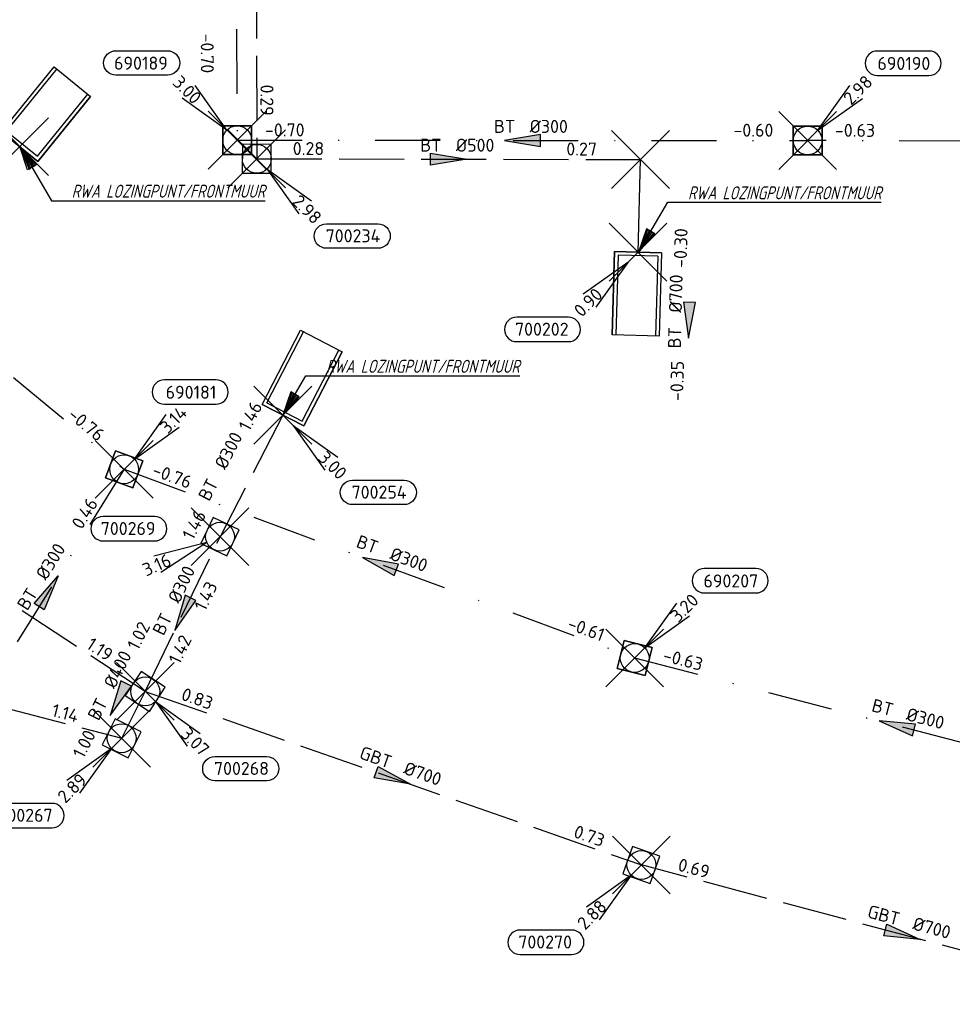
# Model space of a CAD drawing. Header units: metres. Extents: x 153343 to 157271, y 461673 to 467005.
# Tile 189 of 191: x 156890 to 156987, y 464947 to 465050. Entities that reach past the tile are written whole.
import ezdxf
from ezdxf.enums import TextEntityAlignment as Align

# ---------------------------------------------------------------- set-up
doc = ezdxf.new("R2010")
doc.units = ezdxf.units.M
doc.header["$LTSCALE"] = 0.75
doc.header["$PDMODE"] = 3
doc.header["$PDSIZE"] = 3
doc.linetypes.add('RI-HWA_BETON', pattern=[11.4, 9, -2.4])
doc.linetypes.add('RI-VWA_BETON', pattern=[19, 9, -5, 0, -5])
doc.layers.get('0').update_dxf_attribs({"lineweight": 25})
doc.layers.get('defpoints').update_dxf_attribs({"lineweight": 25})
for name, color, linetype in [('B-OI-RI-AANPIJLING', 1, 'Continuous'), ('B-OI-RI-HWA_OVERSTORTLEIDING_BETON_700-G', 151, 'Continuous'), ('B-OI-RI-HWA_PUTNUMMER-S @ 0.75', 151, 'Continuous'), ('B-OI-RI-HWA_TRANSPORTLEIDING_BETON_300-G', 151, 'RI-HWA_BETON'), ('B-OI-RI-HWA_TRANSPORTLEIDING_BETON_400-G', 151, 'RI-HWA_BETON'), ('B-OI-RI-HWA_TRANSPORTLEIDING_BETON_500-G', 151, 'RI-HWA_BETON'), ('B-OI-RI-HWA_TRANSPORTLEIDING_GEWAPEND BETON_700-G', 151, 'RI-HWA_BETON'), ('B-OI-RI-VWA_PUTNUMMER-S @ 0.75', 33, 'Continuous'), ('B-OI-RI-VWA_TRANSPORTLEIDING_BETON_300-G', 33, 'RI-VWA_BETON')]:
    doc.layers.add(name, color=color, linetype=linetype)
for name, color, linetype, lineweight in [('B-OI-RI-HWA_RIOOLPUT_INSPECTIEPUT-S', 151, 'Continuous', 25), ('B-OI-RI-HWA_STROOMRICHTING-S @ 0.75', 151, 'Continuous', 25), ('B-OI-RI-HWA_UITSTROOMBAK-S @ 0.75', 151, 'Continuous', 25), ('B-OI-RI-VWA_RIOOLPUT_INSPECTIEPUT_BETON-S', 33, 'Continuous', 25), ('B-OI-RI-VWA_STROOMRICHTING-S @ 0.75', 33, 'Continuous', 25), ('N-OI-RI-BIJZONDERDERHEDEN-T18', 134, 'Continuous', 18)]:
    doc.layers.add(name, color=color, linetype=linetype, lineweight=lineweight)
for name, color, linetype, plot in [('inspectieput', 7, 'Continuous', False), ('overstortput extern', 7, 'Continuous', False), ('rwa lozingpunt_frontmuur', 7, 'Continuous', False)]:
    doc.layers.add(name, color=color, linetype=linetype, plot=plot)
doc.styles.add('NLCS-ISO', font='isocpeur.ttf')
doc.styles.add('NLCS-ISO-M750-T18_CURSIEF', font='NLCS-ISO.ttf', dxfattribs={"oblique": 15, "height": 1.35})

# ---------------------------------------------------------------- blocks, each defined once
blk = doc.blocks.new('*U2030')
at = {"ltscale": 0.1}
blk.add_hatch(color=256, dxfattribs=at).paths.add_polyline_path([(2.5, 0), (-2.5, -0.83), (-2.5, 0.83)])
at = {"ltscale": 0.1, "flags": 128}
blk.add_lwpolyline([(2.5, 0), (-2.5, -0.83), (-2.5, 0.83)], close=True, dxfattribs=at)
at = {"ltscale": 0.1, "style": 'NLCS-ISO'}
for tag, p in [('MAT', (-1, 0.5)), ('BOBL', (-21.36, 0))]:
    blk.add_attdef(tag, text='', height=1.8, dxfattribs=at).set_placement(p, align=Align.BOTTOM_RIGHT)
for tag, p in [('DIA', (1, 0.5)), ('BOBR', (20.42, -0.01))]:
    blk.add_attdef(tag, text='', height=1.8, dxfattribs=at).set_placement(p, align=Align.BOTTOM_LEFT)
at = {"layer": 'defpoints', "ltscale": 0.1, "style": 'NLCS-ISO', "flags": 1}
blk.add_attdef('JVA', text='', height=1.8, dxfattribs=at).set_placement((0, -1), align=Align.TOP_CENTER)
blk = doc.blocks.new('*U2007')
at = {"ltscale": 0.1}
blk.add_hatch(color=256, dxfattribs=at).paths.add_polyline_path([(2.5, 0), (-2.5, -0.83), (-2.5, 0.83)])
at = {"ltscale": 0.1, "flags": 128}
blk.add_lwpolyline([(2.5, 0), (-2.5, -0.83), (-2.5, 0.83)], close=True, dxfattribs=at)
at = {"ltscale": 0.1, "style": 'NLCS-ISO'}
for tag, p in [('MAT', (-1, 0.5)), ('BOBL', (-27.08, 0))]:
    blk.add_attdef(tag, text='', height=1.8, dxfattribs=at).set_placement(p, align=Align.BOTTOM_RIGHT)
for tag, p in [('DIA', (1, 0.5)), ('BOBR', (26.13, -0.01))]:
    blk.add_attdef(tag, text='', height=1.8, dxfattribs=at).set_placement(p, align=Align.BOTTOM_LEFT)
at = {"layer": 'defpoints', "ltscale": 0.1, "style": 'NLCS-ISO', "flags": 1}
blk.add_attdef('JVA', text='', height=1.8, dxfattribs=at).set_placement((0, -1), align=Align.TOP_CENTER)
blk = doc.blocks.new('*U2008')
at = {"ltscale": 0.1}
blk.add_hatch(color=256, dxfattribs=at).paths.add_polyline_path([(-2.5, 0), (2.5, -0.83), (2.5, 0.83)])
at = {"ltscale": 0.1, "flags": 128}
blk.add_lwpolyline([(-2.5, 0), (2.5, -0.83), (2.5, 0.83)], close=True, dxfattribs=at)
at = {"ltscale": 0.1, "style": 'NLCS-ISO'}
for tag, p in [('MAT', (-1, 0.5)), ('BOBL', (-2.56, -3.24))]:
    blk.add_attdef(tag, text='', height=1.8, dxfattribs=at).set_placement(p, align=Align.BOTTOM_RIGHT)
for tag, p in [('DIA', (1, 0.5)), ('BOBR', (1.62, -3.24))]:
    blk.add_attdef(tag, text='', height=1.8, dxfattribs=at).set_placement(p, align=Align.BOTTOM_LEFT)
at = {"layer": 'defpoints', "ltscale": 0.1, "style": 'NLCS-ISO', "flags": 1}
blk.add_attdef('JVA', text='', height=1.8, dxfattribs=at).set_placement((0, -1), align=Align.TOP_CENTER)
blk = doc.blocks.new('*U80')
at = {"ltscale": 0.1}
blk.add_hatch(color=256, dxfattribs=at).paths.add_polyline_path([(-2.5, 0), (2.5, -0.83), (2.5, 0.83)])
at = {"ltscale": 0.1, "flags": 128}
blk.add_lwpolyline([(-2.5, 0), (2.5, -0.83), (2.5, 0.83)], close=True, dxfattribs=at)
at = {"ltscale": 0.1, "style": 'NLCS-ISO'}
for tag, p in [('MAT', (-1, 0.5)), ('BOBL', (-5.66, 0))]:
    blk.add_attdef(tag, text='', height=1.8, dxfattribs=at).set_placement(p, align=Align.BOTTOM_RIGHT)
for tag, p in [('DIA', (1, 0.5)), ('BOBR', (7.22, 0))]:
    blk.add_attdef(tag, text='', height=1.8, dxfattribs=at).set_placement(p, align=Align.BOTTOM_LEFT)
at = {"layer": 'defpoints', "ltscale": 0.1, "style": 'NLCS-ISO', "flags": 1}
blk.add_attdef('JVA', text='', height=1.8, dxfattribs=at).set_placement((0, -1), align=Align.TOP_CENTER)
blk = doc.blocks.new('*U2028')
at = {"ltscale": 0.1}
blk.add_hatch(color=256, dxfattribs=at).paths.add_polyline_path([(2.5, 0), (-2.5, -0.83), (-2.5, 0.83)])
at = {"ltscale": 0.1, "flags": 128}
blk.add_lwpolyline([(2.5, 0), (-2.5, -0.83), (-2.5, 0.83)], close=True, dxfattribs=at)
at = {"ltscale": 0.1, "style": 'NLCS-ISO'}
for tag, p in [('MAT', (-1, 0.5)), ('BOBL', (-39.11, 0))]:
    blk.add_attdef(tag, text='', height=1.8, dxfattribs=at).set_placement(p, align=Align.BOTTOM_RIGHT)
for tag, p in [('DIA', (1, 0.5)), ('BOBR', (38.16, -0.02))]:
    blk.add_attdef(tag, text='', height=1.8, dxfattribs=at).set_placement(p, align=Align.BOTTOM_LEFT)
at = {"layer": 'defpoints', "ltscale": 0.1, "style": 'NLCS-ISO', "flags": 1}
blk.add_attdef('JVA', text='', height=1.8, dxfattribs=at).set_placement((0, -1), align=Align.TOP_CENTER)
blk = doc.blocks.new('*U35')
at = {"ltscale": 0.1, "style": 'NLCS-ISO'}
for tag, p in [('MAT', (-1, 0.5)), ('BOBL', (-5.66, 0))]:
    blk.add_attdef(tag, text='', height=1.8, dxfattribs=at).set_placement(p, align=Align.BOTTOM_RIGHT)
for tag, p in [('DIA', (1, 0.5)), ('BOBR', (7.22, 0))]:
    blk.add_attdef(tag, text='', height=1.8, dxfattribs=at).set_placement(p, align=Align.BOTTOM_LEFT)
at = {"layer": 'defpoints', "ltscale": 0.1, "style": 'NLCS-ISO', "flags": 1}
blk.add_attdef('JVA', text='', height=1.8, dxfattribs=at).set_placement((0, -1), align=Align.TOP_CENTER)
blk = doc.blocks.new('*U2001')
at = {"ltscale": 0.1}
blk.add_hatch(color=256, dxfattribs=at).paths.add_polyline_path([(2.5, 0), (-2.5, -0.83), (-2.5, 0.83)])
at = {"ltscale": 0.1, "flags": 128}
blk.add_lwpolyline([(2.5, 0), (-2.5, -0.83), (-2.5, 0.83)], close=True, dxfattribs=at)
at = {"ltscale": 0.1, "style": 'NLCS-ISO'}
for tag, p in [('MAT', (-1, 0.5)), ('BOBL', (-17.25, 0))]:
    blk.add_attdef(tag, text='', height=1.8, dxfattribs=at).set_placement(p, align=Align.BOTTOM_RIGHT)
for tag, p in [('DIA', (1, 0.5)), ('BOBR', (16.3, 0))]:
    blk.add_attdef(tag, text='', height=1.8, dxfattribs=at).set_placement(p, align=Align.BOTTOM_LEFT)
at = {"layer": 'defpoints', "ltscale": 0.1, "style": 'NLCS-ISO', "flags": 1}
blk.add_attdef('JVA', text='', height=1.8, dxfattribs=at).set_placement((0, -1), align=Align.TOP_CENTER)
blk = doc.blocks.new('*U1995')
at = {"ltscale": 0.1}
blk.add_hatch(color=256, dxfattribs=at).paths.add_polyline_path([(2.5, 0), (-2.5, -0.83), (-2.5, 0.83)])
at = {"ltscale": 0.1, "flags": 128}
blk.add_lwpolyline([(2.5, 0), (-2.5, -0.83), (-2.5, 0.83)], close=True, dxfattribs=at)
at = {"ltscale": 0.1, "style": 'NLCS-ISO'}
for tag, p in [('MAT', (-1, 0.5)), ('BOBL', (-26.3, 0))]:
    blk.add_attdef(tag, text='', height=1.8, dxfattribs=at).set_placement(p, align=Align.BOTTOM_RIGHT)
for tag, p in [('DIA', (1, 0.5)), ('BOBR', (25.36, -0.01))]:
    blk.add_attdef(tag, text='', height=1.8, dxfattribs=at).set_placement(p, align=Align.BOTTOM_LEFT)
at = {"layer": 'defpoints', "ltscale": 0.1, "style": 'NLCS-ISO', "flags": 1}
blk.add_attdef('JVA', text='', height=1.8, dxfattribs=at).set_placement((0, -1), align=Align.TOP_CENTER)
blk = doc.blocks.new('*U1987')
at = {"ltscale": 0.1}
blk.add_hatch(color=256, dxfattribs=at).paths.add_polyline_path([(2.5, 0), (-2.5, -0.83), (-2.5, 0.83)])
at = {"ltscale": 0.1, "flags": 128}
blk.add_lwpolyline([(2.5, 0), (-2.5, -0.83), (-2.5, 0.83)], close=True, dxfattribs=at)
at = {"ltscale": 0.1, "style": 'NLCS-ISO'}
for tag, p in [('MAT', (-1, 0.5)), ('BOBL', (-28.14, 0))]:
    blk.add_attdef(tag, text='', height=1.8, dxfattribs=at).set_placement(p, align=Align.BOTTOM_RIGHT)
for tag, p in [('DIA', (1, 0.5)), ('BOBR', (27.2, -0.01))]:
    blk.add_attdef(tag, text='', height=1.8, dxfattribs=at).set_placement(p, align=Align.BOTTOM_LEFT)
at = {"layer": 'defpoints', "ltscale": 0.1, "style": 'NLCS-ISO', "flags": 1}
blk.add_attdef('JVA', text='', height=1.8, dxfattribs=at).set_placement((0, -1), align=Align.TOP_CENTER)
blk = doc.blocks.new('*U1974')
at = {"ltscale": 0.1}
blk.add_hatch(color=256, dxfattribs=at).paths.add_polyline_path([(-2.5, 0), (2.5, -0.83), (2.5, 0.83)])
at = {"ltscale": 0.1, "flags": 128}
blk.add_lwpolyline([(-2.5, 0), (2.5, -0.83), (2.5, 0.83)], close=True, dxfattribs=at)
at = {"ltscale": 0.1, "style": 'NLCS-ISO'}
for tag, p in [('MAT', (-1, 0.5)), ('BOBL', (-28.13, 0))]:
    blk.add_attdef(tag, text='', height=1.8, dxfattribs=at).set_placement(p, align=Align.BOTTOM_RIGHT)
for tag, p in [('DIA', (1, 0.5)), ('BOBR', (27.18, -0.01))]:
    blk.add_attdef(tag, text='', height=1.8, dxfattribs=at).set_placement(p, align=Align.BOTTOM_LEFT)
at = {"layer": 'defpoints', "ltscale": 0.1, "style": 'NLCS-ISO', "flags": 1}
blk.add_attdef('JVA', text='', height=1.8, dxfattribs=at).set_placement((0, -1), align=Align.TOP_CENTER)
blk = doc.blocks.new('*U1962')
at = {"ltscale": 0.1}
blk.add_hatch(color=256, dxfattribs=at).paths.add_polyline_path([(-2.5, 0), (2.5, -0.83), (2.5, 0.83)])
at = {"ltscale": 0.1, "flags": 128}
blk.add_lwpolyline([(-2.5, 0), (2.5, -0.83), (2.5, 0.83)], close=True, dxfattribs=at)
at = {"ltscale": 0.1, "style": 'NLCS-ISO'}
for tag, p in [('MAT', (-1, 0.5)), ('BOBL', (-30.19, 0))]:
    blk.add_attdef(tag, text='', height=1.8, dxfattribs=at).set_placement(p, align=Align.BOTTOM_RIGHT)
for tag, p in [('DIA', (1, 0.5)), ('BOBR', (29.24, -0.01))]:
    blk.add_attdef(tag, text='', height=1.8, dxfattribs=at).set_placement(p, align=Align.BOTTOM_LEFT)
at = {"layer": 'defpoints', "ltscale": 0.1, "style": 'NLCS-ISO', "flags": 1}
blk.add_attdef('JVA', text='', height=1.8, dxfattribs=at).set_placement((0, -1), align=Align.TOP_CENTER)
blk = doc.blocks.new('*U1963')
at = {"ltscale": 0.1}
blk.add_hatch(color=256, dxfattribs=at).paths.add_polyline_path([(-2.5, 0), (2.5, -0.83), (2.5, 0.83)])
at = {"ltscale": 0.1, "flags": 128}
blk.add_lwpolyline([(-2.5, 0), (2.5, -0.83), (2.5, 0.83)], close=True, dxfattribs=at)
at = {"ltscale": 0.1, "style": 'NLCS-ISO'}
for tag, p in [('BOBL', (-27.06, -3.24)), ('MAT', (-1, -3.74))]:
    blk.add_attdef(tag, text='', height=1.8, dxfattribs=at).set_placement(p, align=Align.BOTTOM_RIGHT)
for tag, p in [('BOBR', (26.12, -3.23)), ('DIA', (1, -3.74))]:
    blk.add_attdef(tag, text='', height=1.8, dxfattribs=at).set_placement(p, align=Align.BOTTOM_LEFT)
at = {"layer": 'defpoints', "ltscale": 0.1, "style": 'NLCS-ISO', "flags": 1}
blk.add_attdef('JVA', text='', height=1.8, dxfattribs=at).set_placement((0, -1), align=Align.TOP_CENTER)
blk = doc.blocks.new('*U1953')
at = {"ltscale": 0.1}
blk.add_hatch(color=256, dxfattribs=at).paths.add_polyline_path([(-2.5, 0), (2.5, -0.83), (2.5, 0.83)])
at = {"ltscale": 0.1, "flags": 128}
blk.add_lwpolyline([(-2.5, 0), (2.5, -0.83), (2.5, 0.83)], close=True, dxfattribs=at)
at = {"ltscale": 0.1, "style": 'NLCS-ISO'}
for tag, p in [('MAT', (-1, 0.5)), ('BOBL', (-28.37, 0))]:
    blk.add_attdef(tag, text='', height=1.8, dxfattribs=at).set_placement(p, align=Align.BOTTOM_RIGHT)
for tag, p in [('DIA', (1, 0.5)), ('BOBR', (27.42, -0.01))]:
    blk.add_attdef(tag, text='', height=1.8, dxfattribs=at).set_placement(p, align=Align.BOTTOM_LEFT)
at = {"layer": 'defpoints', "ltscale": 0.1, "style": 'NLCS-ISO', "flags": 1}
blk.add_attdef('JVA', text='', height=1.8, dxfattribs=at).set_placement((0, -1), align=Align.TOP_CENTER)
blk = doc.blocks.new('*U1946')
at = {"ltscale": 0.1}
blk.add_hatch(color=256, dxfattribs=at).paths.add_polyline_path([(2.5, 0), (-2.5, -0.83), (-2.5, 0.83)])
at = {"ltscale": 0.1, "flags": 128}
blk.add_lwpolyline([(2.5, 0), (-2.5, -0.83), (-2.5, 0.83)], close=True, dxfattribs=at)
at = {"ltscale": 0.1, "style": 'NLCS-ISO'}
for tag, p in [('MAT', (-1, 0.5)), ('BOBL', (-10.52, 0))]:
    blk.add_attdef(tag, text='', height=1.8, dxfattribs=at).set_placement(p, align=Align.BOTTOM_RIGHT)
for tag, p in [('DIA', (1, 0.5)), ('BOBR', (9.58, 0))]:
    blk.add_attdef(tag, text='', height=1.8, dxfattribs=at).set_placement(p, align=Align.BOTTOM_LEFT)
at = {"layer": 'defpoints', "ltscale": 0.1, "style": 'NLCS-ISO', "flags": 1}
blk.add_attdef('JVA', text='', height=1.8, dxfattribs=at).set_placement((0, -1), align=Align.TOP_CENTER)
blk = doc.blocks.new('*U1947')
at = {"ltscale": 0.1}
blk.add_hatch(color=256, dxfattribs=at).paths.add_polyline_path([(-2.5, 0), (2.5, -0.83), (2.5, 0.83)])
at = {"ltscale": 0.1, "flags": 128}
blk.add_lwpolyline([(-2.5, 0), (2.5, -0.83), (2.5, 0.83)], close=True, dxfattribs=at)
at = {"ltscale": 0.1, "style": 'NLCS-ISO'}
for tag, p in [('MAT', (-1, 0.5)), ('BOBL', (-37.68, 0))]:
    blk.add_attdef(tag, text='', height=1.8, dxfattribs=at).set_placement(p, align=Align.BOTTOM_RIGHT)
for tag, p in [('DIA', (1, 0.5)), ('BOBR', (19.46, -0.01))]:
    blk.add_attdef(tag, text='', height=1.8, dxfattribs=at).set_placement(p, align=Align.BOTTOM_LEFT)
at = {"layer": 'defpoints', "ltscale": 0.1, "style": 'NLCS-ISO', "flags": 1}
blk.add_attdef('JVA', text='', height=1.8, dxfattribs=at).set_placement((0, -1), align=Align.TOP_CENTER)
blk = doc.blocks.new('*U1938')
at = {"ltscale": 0.1}
blk.add_hatch(color=256, dxfattribs=at).paths.add_polyline_path([(-2.5, 0), (2.5, -0.83), (2.5, 0.83)])
at = {"ltscale": 0.1, "flags": 128}
blk.add_lwpolyline([(-2.5, 0), (2.5, -0.83), (2.5, 0.83)], close=True, dxfattribs=at)
at = {"ltscale": 0.1, "style": 'NLCS-ISO'}
for tag, p in [('MAT', (-1, 0.5)), ('BOBL', (-30.21, 0))]:
    blk.add_attdef(tag, text='', height=1.8, dxfattribs=at).set_placement(p, align=Align.BOTTOM_RIGHT)
for tag, p in [('DIA', (1, 0.5)), ('BOBR', (29.26, -0.01))]:
    blk.add_attdef(tag, text='', height=1.8, dxfattribs=at).set_placement(p, align=Align.BOTTOM_LEFT)
at = {"layer": 'defpoints', "ltscale": 0.1, "style": 'NLCS-ISO', "flags": 1}
blk.add_attdef('JVA', text='', height=1.8, dxfattribs=at).set_placement((0, -1), align=Align.TOP_CENTER)
blk = doc.blocks.new('SRI-UITSTROOMBAK-SO')
at = {"color": 7}
for p, q in [((-3.25, 11.56), (3.25, 11.56)), ((-3.25, 0), (-3.25, 11.56)), ((-2.75, 0.5), (-2.75, 11.56)), ((2.75, 0.5), (2.75, 11.56)), ((3.25, 0), (3.25, 11.56)), ((-3.25, 0), (3.25, 0)), ((-2.75, 0.5), (2.75, 0.5))]:
    blk.add_line(p, q, dxfattribs=at)
at = {"flags": 128}
blk.add_lwpolyline([(-3.25, 11.56), (3.25, 11.56), (3.25, 0), (-3.25, 0)], close=True, dxfattribs=at)
blk = doc.blocks.new('B-SRI-PUT_HWA-SO')
at = {"lineweight": -3, "flags": 128}
blk.add_lwpolyline([(-2, -2), (2, -2), (2, 2), (-2, 2)], close=True, dxfattribs=at)
at = {"lineweight": -3}
blk.add_circle((0, 0), 2, dxfattribs=at)
blk = doc.blocks.new('*U247')
for q in [(5.83, -7.6), (7.6, -5.83)]:
    blk.add_line((1.41, -1.41), q)
blk.add_lwpolyline([(16.81, -12.39), (9.65, -12.39, -1), (9.65, -9.01), (16.81, -9.01, -1)], format="xyb", close=True)
at = {"ltscale": 0.1, "style": 'NLCS-ISO'}
blk.add_attdef('PUTHGT', text='', height=1.8, rotation=315, dxfattribs=at).set_placement((5.39, -5.43), align=Align.MIDDLE_LEFT)
blk.add_attdef('PUTNR', text='', height=1.8, dxfattribs=at).set_placement((13.33, -8.87), align=Align.MIDDLE_CENTER)
blk = doc.blocks.new('*U241')
for q in [(-7.6, -5.83), (-5.83, -7.6)]:
    blk.add_line((-1.41, -1.41), q)
blk.add_lwpolyline([(-16.81, -12.39), (-9.65, -12.39, 1), (-9.65, -9.01), (-16.81, -9.01, 1)], format="xyb", close=True)
at = {"ltscale": 0.1, "style": 'NLCS-ISO'}
blk.add_attdef('PUTHGT', text='', height=1.8, rotation=45, dxfattribs=at).set_placement((-8.44, -8.48), align=Align.MIDDLE_LEFT)
blk.add_attdef('PUTNR', text='', height=1.8, dxfattribs=at).set_placement((-13.33, -8.87), align=Align.MIDDLE_CENTER)
blk = doc.blocks.new('*U1050')
for q in [(-9.19, -2.7), (-8.18, -4.98)]:
    blk.add_line((-1.83, -0.81), q)
blk.add_lwpolyline([(-16.2, -0.59), (-9.05, -0.59, 1), (-9.05, 2.79), (-16.2, 2.79, 1)], format="xyb", close=True)
at = {"ltscale": 0.1, "style": 'NLCS-ISO'}
blk.add_attdef('PUTNR', text='', height=1.8, dxfattribs=at).set_placement((-12.73, 2.93), align=Align.MIDDLE_CENTER)
blk.add_attdef('PUTHGT', text='', height=1.8, rotation=23.8508, dxfattribs=at).set_placement((-10.93, -4.86), align=Align.MIDDLE_LEFT)
blk = doc.blocks.new('*U1053')
for q in [(5.83, -7.6), (7.6, -5.83)]:
    blk.add_line((1.41, -1.41), q)
blk.add_lwpolyline([(16.81, -12.39), (9.65, -12.39, -1), (9.65, -9.01), (16.81, -9.01, -1)], format="xyb", close=True)
at = {"ltscale": 0.1, "style": 'NLCS-ISO'}
blk.add_attdef('PUTHGT', text='', height=1.8, rotation=315, dxfattribs=at).set_placement((5.39, -5.43), align=Align.MIDDLE_LEFT)
blk.add_attdef('PUTNR', text='', height=1.8, dxfattribs=at).set_placement((13.33, -8.87), align=Align.MIDDLE_CENTER)
blk = doc.blocks.new('*U260')
for q in [(-5.83, 7.6), (-7.6, 5.83)]:
    blk.add_line((-1.41, 1.41), q)
blk.add_lwpolyline([(-16.81, 12.39), (-9.65, 12.39, -1), (-9.65, 9.01), (-16.81, 9.01, -1)], format="xyb", close=True)
at = {"ltscale": 0.1, "style": 'NLCS-ISO'}
blk.add_attdef('PUTNR', text='', height=1.8, dxfattribs=at).set_placement((-13.33, 10.67), align=Align.MIDDLE_CENTER)
blk.add_attdef('PUTHGT', text='', height=1.8, rotation=315, dxfattribs=at).set_placement((-8.44, 8.48), align=Align.MIDDLE_LEFT)
blk = doc.blocks.new('*U43')
for q in [(5.83, 7.6), (7.6, 5.83)]:
    blk.add_line((1.41, 1.41), q)
blk.add_lwpolyline([(16.81, 12.39), (9.65, 12.39, 1), (9.65, 9.01), (16.81, 9.01, 1)], format="xyb", close=True)
at = {"ltscale": 0.1, "style": 'NLCS-ISO'}
blk.add_attdef('PUTHGT', text='', height=1.8, rotation=45, dxfattribs=at).set_placement((5.39, 5.43), align=Align.MIDDLE_LEFT)
blk.add_attdef('PUTNR', text='', height=1.8, dxfattribs=at).set_placement((13.33, 10.67), align=Align.MIDDLE_CENTER)
blk = doc.blocks.new('*U1042')
for q in [(5.83, 7.6), (7.6, 5.83)]:
    blk.add_line((1.41, 1.41), q)
blk.add_lwpolyline([(12.73, 12.39), (5.57, 12.39, 1), (5.57, 9.01), (12.73, 9.01, 1)], format="xyb", close=True)
at = {"ltscale": 0.1, "style": 'NLCS-ISO'}
blk.add_attdef('PUTHGT', text='', height=1.8, rotation=45, dxfattribs=at).set_placement((5.39, 5.43), align=Align.MIDDLE_LEFT)
blk.add_attdef('PUTNR', text='', height=1.8, dxfattribs=at).set_placement((9.26, 10.67), align=Align.MIDDLE_CENTER)
blk = doc.blocks.new('B-SRI-PUT_VWA-SO')
at = {"flags": 128}
blk.add_lwpolyline([(-2, 2), (2, 2), (2, -2), (-2, -2)], close=True, dxfattribs=at)
at = {"lineweight": -3, "flags": 128}
blk.add_lwpolyline([(2, -2), (2, 2), (-2, 2), (-2, -2)], close=True, dxfattribs=at)
at = {"lineweight": -3}
blk.add_circle((0, 0), 2, dxfattribs=at)

msp = doc.modelspace()

# ---------------------------------------------------------------- linework, layer by layer
at = {"layer": 'B-OI-RI-AANPIJLING', "transparency": 33554610, "flags": 128}
for points in [[(156889.7, 465036.4), (156891.4, 465034.5), (156890.52, 465033.99), (156889.7, 465036.4), (156890.67, 465034.07), (156890.82, 465034.16), (156889.7, 465036.4), (156891.11, 465034.33), (156891.26, 465034.42), (156889.7, 465036.4), (156892.99, 465030.78), (156915.2, 465030.78)], [(156954.01, 465025.43), (156955.71, 465027.33), (156954.83, 465027.85), (156954.01, 465025.43), (156954.98, 465027.76), (156955.13, 465027.67), (156954.01, 465025.43), (156955.42, 465027.5), (156955.57, 465027.42), (156954.01, 465025.43), (156957.05, 465030.61), (156979.24, 465030.61)], [(156917.05, 465008.5), (156918.75, 465010.4), (156917.87, 465010.91), (156917.05, 465008.5), (156918.02, 465010.83), (156918.17, 465010.74), (156917.05, 465008.5), (156918.46, 465010.57), (156918.61, 465010.48), (156917.05, 465008.5), (156919.44, 465012.58), (156941.68, 465012.58)]]:
    msp.add_lwpolyline(points, dxfattribs=at)
at = {"layer": 'B-OI-RI-HWA_OVERSTORTLEIDING_BETON_700-G', "transparency": 33554610}
msp.add_line((156953.96, 465025.43), (156954.22, 465035.06), dxfattribs=at)
at = {"layer": 'B-OI-RI-HWA_TRANSPORTLEIDING_BETON_300-G', "transparency": 33554610}
for p in [(156917.05, 465008.5), (156902.75, 464979.81)]:
    msp.add_line(p, (156910.52, 464995.88), dxfattribs=at)
at = {"layer": 'B-OI-RI-HWA_TRANSPORTLEIDING_BETON_400-G', "transparency": 33554610}
for p, q in [((156829.98, 464993.25), (156900.3, 464974.94)), ((156900.3, 464974.94), (156902.75, 464979.81))]:
    msp.add_line(p, q, dxfattribs=at)
at = {"layer": 'B-OI-RI-HWA_TRANSPORTLEIDING_BETON_500-G', "transparency": 33554610}
for p, q in [((156914.27, 465088.59), (156914.34, 465035.13)), ((156914.34, 465035.13), (156954.22, 465035.06))]:
    msp.add_line(p, q, dxfattribs=at)
at = {"layer": 'B-OI-RI-HWA_TRANSPORTLEIDING_GEWAPEND BETON_700-G', "transparency": 33554610}
for p, q in [((156902.75, 464979.81), (156864.2, 465005)), ((156902.75, 464979.81), (156954.31, 464961.78)), ((157008.64, 464947.31), (156954.31, 464961.78))]:
    msp.add_line(p, q, dxfattribs=at)
at = {"layer": 'B-OI-RI-VWA_TRANSPORTLEIDING_BETON_300-G', "transparency": 33554610}
for p, q in [((156912.03, 465091.66), (156912.3, 465037.06)), ((156855.91, 465039.88), (156900.56, 465002.88)), ((156912.3, 465037.06), (156971.59, 465037.03)), ((157030.91, 465036.75), (156971.59, 465037.03)), ((156900.56, 465002.88), (156884.86, 464977.56)), ((156900.56, 465002.88), (156953.61, 464983.28)), ((156953.61, 464983.28), (157008.03, 464969.25))]:
    msp.add_line(p, q, dxfattribs=at)
at = {"layer": 'inspectieput', "color": 0, "transparency": 33554610}
for p in [(156912.3, 465037.06), (156971.59, 465037.03), (156914.34, 465035.13), (156900.56, 465002.88), (156910.52, 464995.88), (156953.61, 464983.28), (156902.75, 464979.81), (156900.3, 464974.94), (156954.31, 464961.78)]:
    msp.add_point(p, dxfattribs=at)
at = {"layer": 'overstortput extern', "color": 0, "transparency": 33554610}
msp.add_point((156954.22, 465035.06), dxfattribs=at)
at = {"layer": 'rwa lozingpunt_frontmuur', "color": 0, "transparency": 33554610}
for p in [(156889.7, 465036.4), (156953.96, 465025.43), (156917.05, 465008.5)]:
    msp.add_point(p, dxfattribs=at)

# ---------------------------------------------------------------- block references
at = {"layer": 'B-OI-RI-HWA_PUTNUMMER-S @ 0.75', "color": 0, "transparency": 33554610}
ref = msp.add_blockref('*U1053', (156914.34, 465035.13), dxfattribs=dict(at, xscale=0.75, yscale=0.75, zscale=0.75))
ref.add_attrib('PUTNR', '700234', dxfattribs={"layer": '0', "ltscale": 0.1, "height": 1.35, "style": 'NLCS-ISO'}).set_placement((156924.34, 465027.13), align=Align.MIDDLE_CENTER)
ref.add_attrib('PUTHGT', '2.98', dxfattribs={"layer": '0', "ltscale": 0.1, "height": 1.35, "rotation": 315, "style": 'NLCS-ISO'}).set_placement((156918.38, 465031.06), align=Align.MIDDLE_LEFT)
ref = msp.add_blockref('*U241', (156953.96, 465025.43), dxfattribs=dict(at, xscale=0.75, yscale=0.75, zscale=0.75))
ref.add_attrib('PUTNR', '700202', dxfattribs={"layer": '0', "ltscale": 0.1, "height": 1.35, "style": 'NLCS-ISO'}).set_placement((156943.96, 465017.43), align=Align.MIDDLE_CENTER)
ref.add_attrib('PUTHGT', '0.90', dxfattribs={"layer": '0', "ltscale": 0.1, "height": 1.35, "rotation": 45, "style": 'NLCS-ISO'}).set_placement((156947.63, 465019.07), align=Align.MIDDLE_LEFT)
ref = msp.add_blockref('*U247', (156917.05, 465008.5), dxfattribs=dict(at, xscale=0.75, yscale=0.75, zscale=0.75))
ref.add_attrib('PUTNR', '700254', dxfattribs={"layer": '0', "ltscale": 0.1, "height": 1.35, "style": 'NLCS-ISO'}).set_placement((156927.05, 465000.5), align=Align.MIDDLE_CENTER)
ref.add_attrib('PUTHGT', '3.00', dxfattribs={"layer": '0', "ltscale": 0.1, "height": 1.35, "rotation": 315, "style": 'NLCS-ISO'}).set_placement((156921.09, 465004.43), align=Align.MIDDLE_LEFT)
ref = msp.add_blockref('*U1050', (156910.52, 464995.88), dxfattribs=dict(at, xscale=0.75, yscale=0.75, zscale=0.75))
ref.add_attrib('PUTNR', '700269', dxfattribs={"layer": '0', "ltscale": 0.1, "height": 1.35, "style": 'NLCS-ISO'}).set_placement((156900.97, 464996.73), align=Align.MIDDLE_CENTER)
ref.add_attrib('PUTHGT', '3.16', dxfattribs={"layer": '0', "ltscale": 0.1, "height": 1.35, "rotation": 23.8508, "style": 'NLCS-ISO'}).set_placement((156902.57, 464992.34), align=Align.MIDDLE_LEFT)
ref = msp.add_blockref('*U247', (156902.75, 464979.81), dxfattribs=dict(at, xscale=0.75, yscale=0.75, zscale=0.75))
ref.add_attrib('PUTNR', '700268', dxfattribs={"layer": '0', "ltscale": 0.1, "height": 1.35, "style": 'NLCS-ISO'}).set_placement((156912.75, 464971.81), align=Align.MIDDLE_CENTER)
ref.add_attrib('PUTHGT', '3.07', dxfattribs={"layer": '0', "ltscale": 0.1, "height": 1.35, "rotation": 315, "style": 'NLCS-ISO'}).set_placement((156906.79, 464975.74), align=Align.MIDDLE_LEFT)
ref = msp.add_blockref('*U241', (156900.3, 464974.94), dxfattribs=dict(at, xscale=0.75, yscale=0.75, zscale=0.75))
ref.add_attrib('PUTNR', '700267', dxfattribs={"layer": '0', "ltscale": 0.1, "height": 1.35, "style": 'NLCS-ISO'}).set_placement((156890.3, 464966.94), align=Align.MIDDLE_CENTER)
ref.add_attrib('PUTHGT', '2.89', dxfattribs={"layer": '0', "ltscale": 0.1, "height": 1.35, "rotation": 45, "style": 'NLCS-ISO'}).set_placement((156893.97, 464968.58), align=Align.MIDDLE_LEFT)
ref = msp.add_blockref('*U241', (156954.31, 464961.78), dxfattribs=dict(at, xscale=0.75, yscale=0.75, zscale=0.75))
ref.add_attrib('PUTNR', '700270', dxfattribs={"layer": '0', "ltscale": 0.1, "height": 1.35, "style": 'NLCS-ISO'}).set_placement((156944.31, 464953.78), align=Align.MIDDLE_CENTER)
ref.add_attrib('PUTHGT', '2.88', dxfattribs={"layer": '0', "ltscale": 0.1, "height": 1.35, "rotation": 45, "style": 'NLCS-ISO'}).set_placement((156947.98, 464955.42), align=Align.MIDDLE_LEFT)
at = {"layer": 'B-OI-RI-HWA_RIOOLPUT_INSPECTIEPUT-S', "transparency": 33554610}
for p, xscale, yscale, zscale, rotation in [((156914.34, 465035.13), 0.75, 0.75, 0.75, 359.8994307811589), ((156910.52, 464995.88), 0.7499999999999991, 0.7499999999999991, 0.7499999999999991, 244.1957851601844), ((156902.75, 464979.81), 0.750000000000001, 0.750000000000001, 0.750000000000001, 146.8379097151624), ((156900.3, 464974.94), 0.75, 0.75, 0.75, 63.29394226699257), ((156954.31, 464961.78), 0.750000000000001, 0.750000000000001, 0.750000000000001, 160.7257948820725)]:
    msp.add_blockref('B-SRI-PUT_HWA-SO', p, dxfattribs=dict(at, xscale=xscale, yscale=yscale, zscale=zscale, rotation=rotation))
at = {"layer": 'B-OI-RI-HWA_STROOMRICHTING-S @ 0.75', "color": 0, "transparency": 33554610}
for name, p, xscale, yscale, zscale, rotation, values in [('*U1995', (156914.3, 465061.86), 0.7499999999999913, 0.7499999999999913, 0.7499999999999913, 270.0750224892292, {'MAT': 'BT', 'DIA': '%%c500', 'BOBL': '0.42', 'BOBR': '0.29'}), ('*U2001', (156934.28, 465035.09), 0.75, 0.75, 0.75, 359.8994307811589, {'MAT': 'BT', 'DIA': '%%c500', 'BOBL': '0.28', 'BOBR': '0.27'}), ('*U80', (156959.27, 465018.36), 0.75, 0.75, 0.75, 88.45344916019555, {'MAT': 'BT', 'DIA': '%%c700', 'BOBL': '-0.35', 'BOBR': '-0.30'}), ('*U35', (156911.44, 465001.74), 0.75, 0.75, 0.75, 62.64147915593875, {'MAT': 'BT', 'DIA': '%%c300', 'BOBL': '1.46', 'BOBR': '1.46'}), ('*U2030', (156883.48, 464992.41), 0.75, 0.75, 0.75, 326.8379097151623, {'MAT': 'GBT', 'DIA': '%%c700', 'BOBL': '1.25', 'BOBR': '1.19'}), ('*U2028', (156865.14, 464984.09), 0.75, 0.75, 0.75, 345.4053320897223, {'MAT': 'BT', 'DIA': '%%c400', 'BOBL': '1.25', 'BOBR': '1.14'}), ('*U2008', (156906.64, 464987.84), 0.75, 0.75, 0.75, 64.19578516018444, {'MAT': 'BT', 'DIA': '%%c300', 'BOBL': '1.42', 'BOBR': '1.43'}), ('*U80', (156899.93, 464978.97), 0.75, 0.75, 0.75, 63.29394226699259, {'MAT': 'BT', 'DIA': '%%c400', 'BOBL': '1.00', 'BOBR': '1.02'}), ('*U2007', (156928.53, 464970.79), 0.75, 0.75, 0.75, 340.7257948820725, {'MAT': 'GBT', 'DIA': '%%c700', 'BOBL': '0.83', 'BOBR': '0.73'}), ('*U1987', (156981.48, 464954.54), 0.75, 0.75, 0.75, 345.08630661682, {'MAT': 'GBT', 'DIA': '%%c700', 'BOBL': '0.69', 'BOBR': '0.56'})]:
    msp.add_blockref(name, p, dxfattribs=dict(at, xscale=xscale, yscale=yscale, zscale=zscale, rotation=rotation)).add_auto_attribs(values)
at = {"layer": 'B-OI-RI-HWA_UITSTROOMBAK-S @ 0.75', "color": 0, "transparency": 33554610, "xscale": 0.75, "yscale": 0.75, "zscale": 0.75}
for p, rotation in [((156889.7, 465036.4), 320.9198827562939), ((156953.96, 465025.43), 178.4534491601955), ((156917.05, 465008.5), 332.6414791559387)]:
    msp.add_blockref('SRI-UITSTROOMBAK-SO', p, dxfattribs=dict(at, rotation=rotation))
at = {"layer": 'B-OI-RI-VWA_PUTNUMMER-S @ 0.75', "color": 0, "transparency": 33554610, "xscale": 0.75, "yscale": 0.75, "zscale": 0.75}
for name, p, values in [('*U260', (156912.3, 465037.06), {'PUTNR': '690189', 'PUTHGT': '3.00'}), ('*U43', (156971.59, 465037.03), {'PUTNR': '690190', 'PUTHGT': '2.98'}), ('*U1042', (156900.56, 465002.88), {'PUTNR': '690181', 'PUTHGT': '3.14'}), ('*U43', (156953.61, 464983.28), {'PUTNR': '690207', 'PUTHGT': '3.20'})]:
    msp.add_blockref(name, p, dxfattribs=at).add_auto_attribs(values)
at = {"layer": 'B-OI-RI-VWA_RIOOLPUT_INSPECTIEPUT_BETON-S', "transparency": 33554610}
for p, xscale, yscale, zscale, rotation in [((156912.3, 465037.06), 0.7500000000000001, 0.7500000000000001, 0.7500000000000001, 359.9710090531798), ((156971.59, 465037.03), 0.7500000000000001, 0.7500000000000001, 0.7500000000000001, 179.9710090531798), ((156900.56, 465002.88), 0.75, 0.75, 0.75, 339.7226054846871), ((156953.61, 464983.28), 0.75, 0.75, 0.75, 345.5433988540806)]:
    msp.add_blockref('B-SRI-PUT_VWA-SO', p, dxfattribs=dict(at, xscale=xscale, yscale=yscale, zscale=zscale, rotation=rotation))
at = {"layer": 'B-OI-RI-VWA_STROOMRICHTING-S @ 0.75', "color": 0, "transparency": 33554610, "xscale": 0.75, "yscale": 0.75, "zscale": 0.75}
for name, p, rotation, values in [('*U1963', (156910.43, 465067.73), 270.2833284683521, {'MAT': 'BT', 'DIA': '%%c300', 'BOBL': '-0.77', 'BOBR': '-0.70'}), ('*U1947', (156883.1, 465017.35), 320.3525643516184, {'MAT': 'BT', 'DIA': '%%c300', 'BOBL': '-0.87', 'BOBR': '-0.76'}), ('*U1962', (156941.95, 465037.04), 359.9710090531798, {'MAT': 'BT', 'DIA': '%%c300', 'BOBL': '-0.70', 'BOBR': '-0.60'}), ('*U1938', (157001.25, 465036.89), 359.7295566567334, {'MAT': 'BT', 'DIA': '%%c300', 'BOBL': '-0.63', 'BOBR': '-0.47'}), ('*U1953', (156927.08, 464993.08), 339.7226054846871, {'MAT': 'BT', 'DIA': '%%c300', 'BOBL': '-0.76', 'BOBR': '-0.61'}), ('*U1946', (156892.71, 464990.22), 58.19847197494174, {'MAT': 'BT', 'DIA': '%%c300', 'BOBL': '0.50', 'BOBR': '0.46'}), ('*U1974', (156980.82, 464976.27), 345.5433988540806, {'MAT': 'BT', 'DIA': '%%c300', 'BOBL': '-0.63', 'BOBR': '-0.49'})]:
    msp.add_blockref(name, p, dxfattribs=dict(at, rotation=rotation)).add_auto_attribs(values)

# ---------------------------------------------------------------- texts
at = {"layer": 'N-OI-RI-BIJZONDERDERHEDEN-T18', "transparency": 33554610, "style": 'NLCS-ISO-M750-T18_CURSIEF', "oblique": 15, "width": 0.8}
for p in [(156895.1, 465031.09), (156959.15, 465030.92), (156921.55, 465012.9)]:
    msp.add_text('RWA LOZINGPUNT/FRONTMUUR', height=1.35, dxfattribs=at).set_placement(p)

doc.saveas('drawing.dxf')
